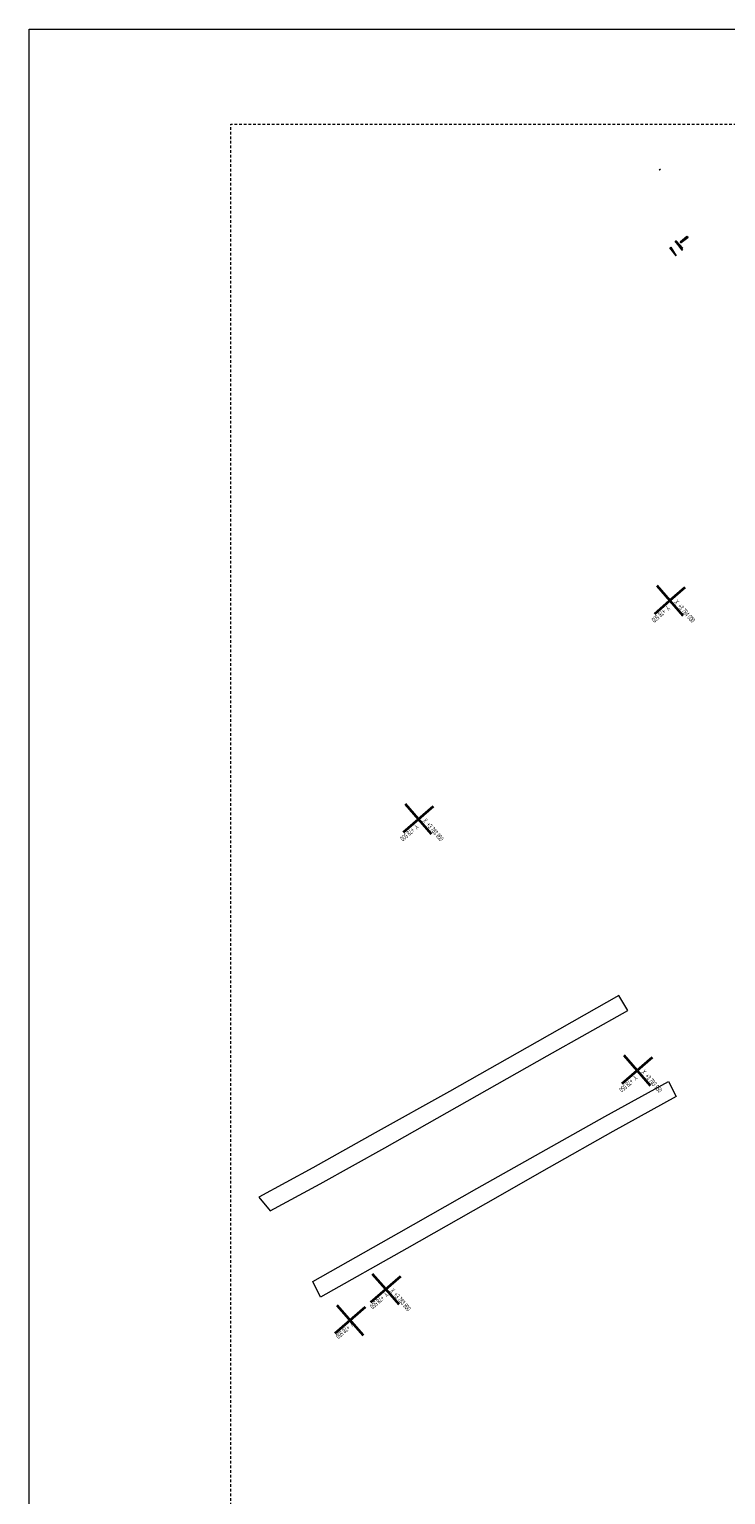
# Model space of a CAD drawing. Header units: millimetres. Extents: x -738537 to 1850049, y -250217 to 604013.
# Tile 178 of 220: x -329359 to -224858, y 360601 to 580550. Entities that reach past the tile are written whole.
import ezdxf

# ---------------------------------------------------------------- set-up
doc = ezdxf.new("R2010")
doc.units = ezdxf.units.MM
doc.header["$MEASUREMENT"] = 0
doc.linetypes.add('Long Dashed', pattern=[700, 400, -300])
for name, color, linetype, lineweight in [('0_Pen_No__1', 214, 'Continuous', 35), ('0_Pen_No__128', 9, 'Continuous', 0), ('0_Pen_No__16', 8, 'Continuous', 20), ('0_Pen_No__161', 1, 'Continuous', 5), ('0_Pen_No__2', 1, 'Continuous', 25), ('0_Pen_No__6', 7, 'Continuous', 5), ('TOPO_Pen_No__128', 9, 'Continuous', 0)]:
    doc.layers.add(name, color=color, linetype=linetype, lineweight=lineweight)
doc.layers.add('0_Pen_No__12', color=7, linetype='Continuous', lineweight=20, true_color=0xcc0000)
doc.styles.add('GENERATED_STYLE_3', font='GOTHICB.TTF')

msp = doc.modelspace()

# ---------------------------------------------------------------- linework, layer by layer
at = {"layer": '0_Pen_No__1', "color": 7, "linetype": 'Continuous', "lineweight": 35}
for p, q in [((-235204.3, 497071.2), (-231266.5, 492544.2)), ((-230971.9, 496776.6), (-233235.4, 494807.7)), ((-235498.9, 492838.8), (-233235.4, 494807.7)), ((-268991.8, 459729.5), (-272929.5, 464256.5)), ((-273224.2, 460024.1), (-270960.7, 461993)), ((-270960.7, 461993), (-268697.1, 463961.9)), ((-238145.9, 424267.8), (-240114.8, 426531.3)), ((-235882.4, 426236.6), (-238145.9, 424267.8)), ((-240409.5, 422298.9), (-238145.9, 424267.8)), ((-238145.9, 424267.8), (-236177.1, 422004.2)), ((-275871.2, 391453), (-277840.1, 393716.6)), ((-278100.9, 389513.5), (-273607.7, 393421.9)), ((-275871.2, 391453), (-273902.3, 389189.5)), ((-283441.8, 384867.8), (-278914.8, 388805.6)), ((-283190.9, 389062.2), (-279253.1, 384535.2))]:
    msp.add_line(p, q, dxfattribs=at)
at = {"layer": '0_Pen_No__1', "color": 7, "linetype": 'Continuous', "lineweight": 35, "flags": 128}
for points in [[(-231341.1, 547582.5), (-232331.4, 548694.1), (-231422.3, 547519.7)], [(-230652.9, 549403), (-231577.3, 548579.5), (-230600.6, 549335.5)]]:
    msp.add_lwpolyline(points, close=True, dxfattribs=at)
at = {"layer": '0_Pen_No__12', "color": 12, "linetype": 'Long Dashed', "lineweight": 20, "true_color": 0xcc0000, "flags": 128}
msp.add_lwpolyline([(-21452.4, 566299.5), (-21452.4, 274934.5), (-299136.5, 274934.5), (-299136.5, 566299.5)], close=True, dxfattribs=at)
at = {"layer": '0_Pen_No__128', "color": 9, "linetype": 'Continuous', "lineweight": 0}
for p, q in [((-240907.9, 435503.4), (-253128.5, 428571.3)), ((-239559.8, 433283.1), (-240907.9, 435503.4)), ((-251652.1, 426462.6), (-239559.8, 433283.1)), ((-253128.5, 428571.3), (-266319.5, 421139.7)), ((-265171.1, 418798.6), (-251652.1, 426462.6)), ((-243000.6, 417354.5), (-233455.7, 422608.7)), ((-233455.7, 422608.7), (-232270.3, 420392.6)), ((-266319.5, 421139.7), (-277442.1, 414910.9)), ((-232270.3, 420392.6), (-241774.9, 415107.3)), ((-276023.4, 412685.6), (-265171.1, 418798.6)), ((-252618.4, 411970.7), (-243000.6, 417354.5)), ((-277442.1, 414910.9), (-286796.1, 409650.5)), ((-241774.9, 415107.3), (-251329.6, 409712)), ((-285730.7, 407237.2), (-276023.4, 412685.6)), ((-262203.3, 406549.2), (-252618.4, 411970.7)), ((-286796.1, 409650.5), (-294926.4, 405268.9)), ((-251329.6, 409712), (-260916.5, 404262.3)), ((-293197.8, 403220.6), (-285730.7, 407237.2)), ((-273922.7, 399894.1), (-262203.3, 406549.2)), ((-260916.5, 404262.3), (-272687.7, 397575.3)), ((-286804.6, 392625.3), (-273922.7, 399894.1)), ((-272687.7, 397575.3), (-285665.8, 390249.4)), ((-285665.8, 390249.4), (-286804.6, 392625.3))]:
    msp.add_line(p, q, dxfattribs=at)
at = {"layer": '0_Pen_No__16', "color": 8, "linetype": 'Continuous', "lineweight": 20}
for p, q in [((-233247, 547749.3), (-233111.2, 547854.4)), ((-232308.8, 546537.2), (-233247, 547749.3)), ((-233111.2, 547854.4), (-232308.8, 546537.2))]:
    msp.add_line(p, q, dxfattribs=at)
at = {"layer": '0_Pen_No__161', "color": 1, "linetype": 'Continuous', "lineweight": 5}
msp.add_lwpolyline([(-329358.8, 580549.9), (252077.4, 580549.9), (252077.4, 231424.4), (-329358.8, 231424.4)], close=True, dxfattribs=at)
at = {"layer": '0_Pen_No__2', "color": 7, "linetype": 'Continuous', "lineweight": 25}
for p, q in [((-234795.4, 559435.8), (-234664.2, 559549.9)), ((-234786.8, 559558.5), (-234672.7, 559427.3))]:
    msp.add_line(p, q, dxfattribs=at)
at = {"layer": 'TOPO_Pen_No__128', "color": 9, "linetype": 'Continuous', "lineweight": 0}
msp.add_line((-294926.5, 405269), (-293197.8, 403220.6), dxfattribs=at)

# ---------------------------------------------------------------- texts
at = {"layer": '0_Pen_No__6', "color": 7, "linetype": 'Continuous', "lineweight": 5, "char_height": 750, "attachment_point": 7, "style": 'GENERATED_STYLE_3'}
for s, insert, rotation in [('\\A1;{\\W0.500000x;\\pql;\\fArial|b0|i0|c0|p34;X  +3 784 000}', (-232650.2, 494507.2), 311.017866), ('\\A1;{\\W0.500000x;\\pql;\\fArial|b0|i0|c0|p34;Y  +78 500}', (-233656.8, 494116.7), 221.017866), ('\\A1;{\\W0.500000x;\\pql;\\fArial|b0|i0|c0|p34;X  +3 783 950}', (-270375.5, 461692.5), 311.017866), ('\\A1;{\\W0.500000x;\\pql;\\fArial|b0|i0|c0|p34;Y  +78 500}', (-271382.1, 461302), 221.017866), ('\\A1;{\\W0.500000x;\\pql;\\fArial|b0|i0|c0|p34;Y  +78 550}', (-238530.1, 423609.1), 221.017866), ('\\A1;{\\W0.500000x;\\pql;\\fArial|b0|i0|c0|p34;X  +3 783 950}', (-237560.8, 423967.2), 311.017866), ('\\A1;{\\W0.500000x;\\pql;\\fArial|b0|i0|c0|p34;X  +3 783 900}', (-275286, 391152.5), 311.017866), ('\\A1;{\\W0.500000x;\\pql;\\fArial|b0|i0|c0|p34;Y  +78 550}', (-275926.9, 391080.1), 221.017866), ('\\A1;{\\W0.500000x;\\pql;\\fArial|b0|i0|c0|p34;Y  +78 550}', (-281061.3, 386614), 221.017866)]:
    msp.add_mtext(s, dxfattribs=dict(at, insert=insert, rotation=rotation))

doc.saveas('drawing.dxf')
